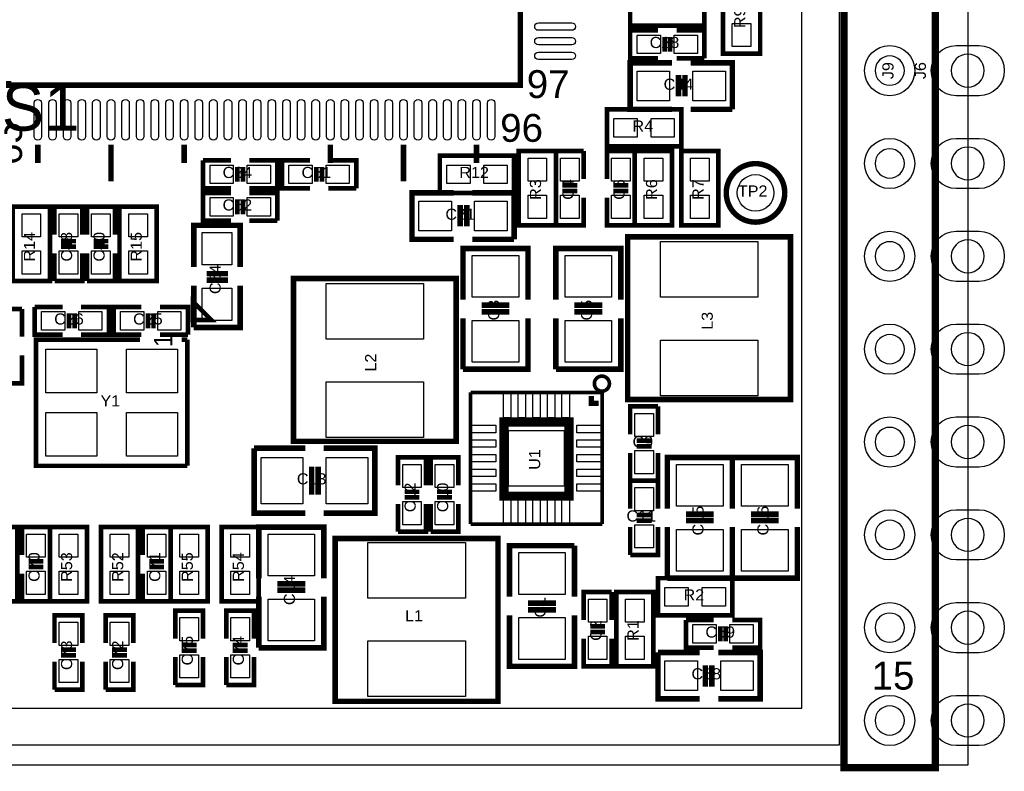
# Model space of a CAD drawing. Extents: x -7.5 to 35, y 6.4 to 44.7.
# Tile 2 of 3: x 8.1 to 35, y 6.4 to 27. Entities that reach past the tile are written whole.
import ezdxf
from ezdxf.enums import TextEntityAlignment as Align

# ---------------------------------------------------------------- set-up
doc = ezdxf.new("R2010")
doc.units = 0
for name, color, linetype in [('BG_DRILL_HOLE', 7, 'CONTINUOUS'), ('BG_OUTLINE', 7, 'CONTINUOUS'), ('PG_SILKSCREEN_TOP', 7, 'CONTINUOUS'), ('PIN_TOP', 12, 'CONTINUOUS'), ('RD_SILKSCREEN_TOP', 7, 'CONTINUOUS')]:
    doc.layers.add(name, color=color, linetype=linetype)

msp = doc.modelspace()

# ---------------------------------------------------------------- linework, layer by layer
at = {"layer": 'BG_DRILL_HOLE'}
for points in [[(32.265112, 25.569926, 1), (31.465012, 25.569926, 1)], [(34.449766, 25.569926, 1), (33.550098, 25.569926, 1)], [(34.449766, 23.029926, 1), (33.550098, 23.029926, 1)], [(32.265112, 23.029926, 1), (31.465012, 23.029926, 1)], [(32.265112, 20.489926, 1), (31.465012, 20.489926, 1)], [(34.449766, 20.489926, 1), (33.550098, 20.489926, 1)], [(32.265112, 17.949926, 1), (31.465012, 17.949926, 1)], [(34.449766, 17.949926, 1), (33.550098, 17.949926, 1)], [(32.265112, 15.409926, 1), (31.465012, 15.409926, 1)], [(34.449766, 15.409926, 1), (33.550098, 15.409926, 1)], [(32.265112, 12.869926, 1), (31.465012, 12.869926, 1)], [(34.449766, 12.869926, 1), (33.550098, 12.869926, 1)], [(34.449766, 10.329926, 1), (33.550098, 10.329926, 1)], [(32.265112, 10.329926, 1), (31.465012, 10.329926, 1)], [(32.265112, 7.789926, 1), (31.465012, 7.789926, 1)], [(34.449766, 7.789926, 1), (33.550098, 7.789926, 1)]]:
    msp.add_lwpolyline(points, format="xyb", close=True, dxfattribs=at)
at = {"layer": 'BG_OUTLINE'}
msp.add_lwpolyline([(-5.999988, 44.569888), (33.999932, 44.569888), (33.999932, 6.569964), (-5.999988, 6.569964), (-5.999988, 44.569888)], dxfattribs=at)
msp.add_lwpolyline([(-5.999988, 44.569888), (33.999932, 44.569888), (33.999932, 6.569964), (-5.999988, 6.569964), (-5.999988, 44.569888)], dxfattribs=at)
at = {"layer": 'PG_SILKSCREEN_TOP'}
for points, const_width in [([(33.114996, 44.639992), (33.114996, 6.49986), (30.615128, 6.49986), (30.615128, 44.639992), (33.114996, 44.639992)], 0.199898), ([(7.761986, 39.173912), (7.761986, 25.17394), (21.761958, 25.17394), (21.761958, 39.173912), (7.761986, 39.173912)], 0.150114), ([(28.321, 28.067), (28.321, 26.035), (27.305, 26.035), (27.305, 28.067), (28.321, 28.067)], 0.127), ([(26.797, 26.797), (24.765, 26.797), (24.765, 27.813), (26.797, 27.813), (26.797, 26.797)], 0.127), ([(25.527, 25.908), (24.765, 25.908), (24.765, 26.67), (25.527, 26.67)], 0.127), ([(26.035, 26.67), (26.797, 26.67), (26.797, 25.908)], 0.127), ([(25.7048, 26.0858), (25.7048, 26.4922)], 0.127), ([(25.8572, 26.0858), (25.8572, 26.4922)], 0.127), ([(26.797, 25.908), (26.035, 25.908)], 0.127), ([(25.908, 24.511), (24.765, 24.511), (24.765, 25.781), (25.908, 25.781)], 0.1524), ([(26.416, 25.781), (27.559, 25.781), (27.559, 24.511)], 0.1524), ([(26.0858, 24.8666), (26.0858, 25.4508)], 0.1524), ([(26.2636, 24.8666), (26.2636, 25.4508)], 0.1524), ([(26.162, 23.495), (24.13, 23.495), (24.13, 24.511), (26.162, 24.511), (26.162, 23.495)], 0.127), ([(27.559, 24.511), (26.416, 24.511)], 0.1524), ([(8.562086, 23.544022), (8.562086, 23.043896)], 0.150114), ([(10.562082, 23.544022), (10.562082, 22.544024)], 0.150114), ([(12.562078, 23.544022), (12.562078, 23.043896)], 0.150114), ([(16.56207, 23.544022), (16.56207, 23.043896)], 0.150114), ([(18.562066, 23.544022), (18.562066, 22.544024)], 0.150114), ([(20.562062, 23.544022), (20.562062, 23.043896)], 0.150114), ([(13.843, 22.352), (13.081, 22.352), (13.081, 23.114)], 0.127), ([(13.081, 23.114), (13.843, 23.114)], 0.127), ([(14.351, 23.114), (15.113, 23.114), (15.113, 22.352), (14.351, 22.352)], 0.127), ([(16.002, 22.352), (15.24, 22.352), (15.24, 23.114), (16.002, 23.114)], 0.127), ([(16.51, 23.114), (17.272, 23.114), (17.272, 22.352)], 0.127), ([(19.558, 23.241), (21.59, 23.241), (21.59, 22.225), (19.558, 22.225), (19.558, 23.241)], 0.127), ([(22.733, 23.368), (22.733, 21.336), (21.717, 21.336), (21.717, 23.368), (22.733, 23.368)], 0.127), ([(22.733, 22.606), (22.733, 23.368), (23.495, 23.368)], 0.127), ([(23.495, 23.368), (23.495, 22.606)], 0.127), ([(24.13, 22.606), (24.13, 23.368), (24.892, 23.368)], 0.127), ([(25.908, 23.368), (25.908, 21.336), (24.892, 21.336), (24.892, 23.368), (25.908, 23.368)], 0.127), ([(24.892, 23.368), (24.892, 22.606)], 0.127), ([(27.178, 23.368), (27.178, 21.336), (26.162, 21.336), (26.162, 23.368), (27.178, 23.368)], 0.127), ([(14.0208, 22.9362), (14.0208, 22.5298)], 0.127), ([(14.1732, 22.9362), (14.1732, 22.5298)], 0.127), ([(16.1798, 22.5298), (16.1798, 22.9362)], 0.127), ([(16.3322, 22.5298), (16.3322, 22.9362)], 0.127), ([(17.272, 22.352), (16.51, 22.352)], 0.127), ([(23.3172, 22.4282), (22.9108, 22.4282)], 0.127), ([(24.7142, 22.4282), (24.3078, 22.4282)], 0.127), ([(13.843, 21.463), (13.081, 21.463), (13.081, 22.225), (13.843, 22.225)], 0.127), ([(14.0208, 21.6408), (14.0208, 22.0472)], 0.127), ([(14.1732, 21.6408), (14.1732, 22.0472)], 0.127), ([(14.351, 22.225), (15.113, 22.225), (15.113, 21.463)], 0.127), ([(19.939, 20.955), (18.796, 20.955), (18.796, 22.225), (19.939, 22.225)], 0.1524), ([(20.447, 22.225), (21.59, 22.225), (21.59, 20.955)], 0.1524), ([(23.495, 22.098), (23.495, 21.336), (22.733, 21.336), (22.733, 22.098)], 0.127), ([(23.3172, 22.2758), (22.9108, 22.2758)], 0.127), ([(24.892, 22.098), (24.892, 21.336), (24.13, 21.336), (24.13, 22.098)], 0.127), ([(24.7142, 22.2758), (24.3078, 22.2758)], 0.127), ([(8.89, 21.844), (8.89, 19.812), (7.874, 19.812), (7.874, 21.844), (8.89, 21.844)], 0.127), ([(9.017, 21.082), (9.017, 21.844), (9.779, 21.844), (9.779, 21.082)], 0.127), ([(9.906, 21.082), (9.906, 21.844), (10.668, 21.844), (10.668, 21.082)], 0.127), ([(11.811, 21.844), (11.811, 19.812), (10.795, 19.812), (10.795, 21.844), (11.811, 21.844)], 0.127), ([(20.1168, 21.3106), (20.1168, 21.8948)], 0.1524), ([(20.2946, 21.3106), (20.2946, 21.8948)], 0.1524), ([(12.827, 20.193), (12.827, 21.336), (14.097, 21.336), (14.097, 20.193)], 0.1524), ([(15.113, 21.463), (14.351, 21.463)], 0.127), ([(21.59, 20.955), (20.447, 20.955)], 0.1524), ([(29.15031, 21.02231), (29.15031, 16.56969), (24.69769, 16.56969), (24.69769, 21.02231), (29.15031, 21.02231)], 0.1524), ([(9.1948, 20.9042), (9.6012, 20.9042)], 0.127), ([(9.1948, 20.7518), (9.6012, 20.7518)], 0.127), ([(10.0838, 20.9042), (10.4902, 20.9042)], 0.127), ([(10.0838, 20.7518), (10.4902, 20.7518)], 0.127), ([(20.193, 19.304), (20.193, 20.701), (20.32, 20.701), (21.971, 20.701), (21.971, 19.304)], 0.1524), ([(22.733, 19.304), (22.733, 20.701), (22.86, 20.701), (24.511, 20.701), (24.511, 19.304)], 0.1524), ([(9.779, 20.574), (9.779, 19.812), (9.017, 19.812)], 0.127), ([(9.017, 19.812), (9.017, 20.574)], 0.127), ([(10.668, 20.574), (10.668, 19.812), (9.906, 19.812)], 0.127), ([(9.906, 19.812), (9.906, 20.574)], 0.127), ([(13.1826, 20.0152), (13.7668, 20.0152)], 0.1524), ([(20.00631, 19.87931), (20.00631, 15.42669), (15.55369, 15.42669), (15.55369, 19.87931), (20.00631, 19.87931)], 0.1524), ([(14.097, 19.685), (14.097, 18.542), (12.827, 18.542)], 0.1524), ([(12.827, 18.542), (12.827, 19.685)], 0.1524), ([(13.1826, 19.8374), (13.7668, 19.8374)], 0.1524), ([(9.235948, 18.343118), (8.473948, 18.343118), (8.473948, 19.105118)], 0.127), ([(8.473948, 19.105118), (9.235948, 19.105118)], 0.127), ([(9.743948, 19.105118), (10.505948, 19.105118), (10.505948, 18.343118), (9.743948, 18.343118)], 0.127), ([(11.394948, 18.343118), (10.632948, 18.343118), (10.632948, 19.105118), (11.394948, 19.105118)], 0.127), ([(11.902948, 19.105118), (12.664948, 19.105118), (12.664948, 18.343118)], 0.127), ([(12.8016, 19.2532), (12.8016, 18.7452), (13.3096, 18.7452), (12.8016, 19.2532)], 0.127), ([(20.701, 19.1516), (21.463, 19.1516)], 0.1524), ([(23.241, 19.1516), (24.003, 19.1516)], 0.1524), ([(7.366, 18.288), (7.366, 19.05), (8.128, 19.05)], 0.127), ([(8.128, 19.05), (8.128, 18.288)], 0.127), ([(9.413748, 18.927318), (9.413748, 18.520918)], 0.127), ([(9.566148, 18.927318), (9.566148, 18.520918)], 0.127), ([(11.572748, 18.520918), (11.572748, 18.927318)], 0.127), ([(11.725148, 18.520918), (11.725148, 18.927318)], 0.127), ([(20.193, 17.399), (20.193, 18.796)], 0.1524), ([(21.971, 18.796), (21.971, 17.399), (20.193, 17.399)], 0.1524), ([(20.701, 18.9738), (21.463, 18.9738)], 0.1524), ([(22.733, 17.399), (22.733, 18.796)], 0.1524), ([(24.511, 18.796), (24.511, 17.399), (22.733, 17.399)], 0.1524), ([(23.241, 18.9738), (24.003, 18.9738)], 0.1524), ([(12.664948, 18.343118), (11.902948, 18.343118)], 0.127), ([(12.6492, 14.7574), (8.509, 14.7574), (8.509, 18.2118), (11.3538, 18.2118)], 0.127), ([(8.128, 17.78), (8.128, 17.018), (7.366, 17.018), (7.366, 17.78)], 0.127), ([(20.40128, 13.165836), (20.40128, 16.765778)], 0.100076), ([(20.40128, 16.765778), (24.001222, 16.765778)], 0.100076), ([(23.701248, 16.665702), (23.701248, 16.465804), (23.901146, 16.465804)], 0.150114), ([(24.001222, 16.765778), (24.001222, 13.165836)], 0.100076), ([(24.765, 15.621), (24.765, 16.383), (25.527, 16.383)], 0.127), ([(25.527, 16.383), (25.527, 15.621)], 0.127), ([(23.093172, 13.925804), (21.315172, 13.925804), (21.315172, 15.957804), (23.093172, 15.957804), (23.093172, 13.925804)], 0.249936), ([(25.3492, 15.4432), (24.9428, 15.4432)], 0.127), ([(25.3492, 15.2908), (24.9428, 15.2908)], 0.127), ([(14.478, 15.24), (15.875, 15.24)], 0.1524), ([(15.875, 13.462), (14.478, 13.462), (14.478, 15.24)], 0.1524), ([(16.383, 15.24), (17.78, 15.24), (17.78, 15.113), (17.78, 13.462), (16.383, 13.462)], 0.1524), ([(25.527, 15.113), (25.527, 14.351), (24.765, 14.351), (24.765, 15.113)], 0.127), ([(18.415, 14.224), (18.415, 14.986), (19.177, 14.986), (19.177, 14.224)], 0.127), ([(19.304, 14.224), (19.304, 14.986), (20.066, 14.986), (20.066, 14.224)], 0.127), ([(25.781, 13.589), (25.781, 14.986), (25.908, 14.986), (27.559, 14.986), (27.559, 13.589)], 0.1524), ([(27.559, 13.589), (27.559, 14.986), (27.686, 14.986), (29.337, 14.986), (29.337, 13.589)], 0.1524), ([(16.0528, 14.732), (16.0528, 13.97)], 0.1524), ([(16.2306, 14.732), (16.2306, 13.97)], 0.1524), ([(24.765, 13.589), (24.765, 14.351), (25.527, 14.351), (25.527, 13.589)], 0.127), ([(18.5928, 14.0462), (18.9992, 14.0462)], 0.127), ([(19.4818, 14.0462), (19.8882, 14.0462)], 0.127), ([(19.177, 13.716), (19.177, 12.954), (18.415, 12.954)], 0.127), ([(18.415, 12.954), (18.415, 13.716)], 0.127), ([(18.5928, 13.8938), (18.9992, 13.8938)], 0.127), ([(20.066, 13.716), (20.066, 12.954), (19.304, 12.954)], 0.127), ([(19.304, 12.954), (19.304, 13.716)], 0.127), ([(19.4818, 13.8938), (19.8882, 13.8938)], 0.127), ([(24.9428, 13.4112), (25.3492, 13.4112)], 0.127), ([(26.289, 13.4366), (27.051, 13.4366)], 0.1524), ([(28.067, 13.4366), (28.829, 13.4366)], 0.1524), ([(24.001222, 13.165836), (20.40128, 13.165836)], 0.100076), ([(24.9428, 13.2588), (25.3492, 13.2588)], 0.127), ([(26.289, 13.2588), (27.051, 13.2588)], 0.1524), ([(28.067, 13.2588), (28.829, 13.2588)], 0.1524), ([(6.985, 11.049), (6.985, 13.081), (8.001, 13.081), (8.001, 11.049), (6.985, 11.049)], 0.127), ([(8.128, 12.319), (8.128, 13.081), (8.89, 13.081)], 0.127), ([(8.89, 11.049), (8.89, 13.081), (9.906, 13.081), (9.906, 11.049), (8.89, 11.049)], 0.127), ([(8.89, 13.081), (8.89, 12.319)], 0.127), ([(10.287, 11.049), (10.287, 13.081), (11.303, 13.081), (11.303, 11.049), (10.287, 11.049)], 0.127), ([(11.43, 12.319), (11.43, 13.081), (12.192, 13.081)], 0.127), ([(12.192, 11.049), (12.192, 13.081), (13.208, 13.081), (13.208, 11.049), (12.192, 11.049)], 0.127), ([(12.192, 13.081), (12.192, 12.319)], 0.127), ([(13.589, 11.049), (13.589, 13.081), (14.605, 13.081), (14.605, 11.049), (13.589, 11.049)], 0.127), ([(14.605, 11.684), (14.605, 13.081), (14.732, 13.081), (16.383, 13.081), (16.383, 11.684)], 0.1524), ([(25.527, 13.081), (25.527, 12.319), (24.765, 12.319)], 0.127), ([(24.765, 12.319), (24.765, 13.081)], 0.127), ([(25.781, 11.684), (25.781, 13.081)], 0.1524), ([(27.559, 13.081), (27.559, 11.684), (25.781, 11.684)], 0.1524), ([(27.559, 11.684), (27.559, 13.081)], 0.1524), ([(29.337, 13.081), (29.337, 11.684), (27.559, 11.684)], 0.1524), ([(16.69669, 8.31469), (16.69669, 12.76731), (21.14931, 12.76731), (21.14931, 8.31469), (16.69669, 8.31469)], 0.1524), ([(21.463, 11.176), (21.463, 12.573), (23.241, 12.573)], 0.1524), ([(23.241, 12.573), (23.241, 11.176)], 0.1524), ([(8.7122, 12.1412), (8.3058, 12.1412)], 0.127), ([(12.0142, 12.1412), (11.6078, 12.1412)], 0.127), ([(8.89, 11.811), (8.89, 11.049), (8.128, 11.049), (8.128, 11.811)], 0.127), ([(8.7122, 11.9888), (8.3058, 11.9888)], 0.127), ([(12.192, 11.811), (12.192, 11.049), (11.43, 11.049), (11.43, 11.811)], 0.127), ([(12.0142, 11.9888), (11.6078, 11.9888)], 0.127), ([(15.113, 11.5316), (15.875, 11.5316)], 0.1524), ([(27.559, 10.668), (25.527, 10.668), (25.527, 11.684), (27.559, 11.684), (27.559, 10.668)], 0.127), ([(15.113, 11.3538), (15.875, 11.3538)], 0.1524), ([(23.495, 10.541), (23.495, 11.303), (24.257, 11.303)], 0.127), ([(24.257, 11.303), (24.257, 10.541)], 0.127), ([(25.4, 11.303), (25.4, 9.271), (24.384, 9.271), (24.384, 11.303), (25.4, 11.303)], 0.127), ([(14.605, 9.779), (14.605, 11.176)], 0.1524), ([(16.383, 11.176), (16.383, 9.779), (14.605, 9.779)], 0.1524), ([(22.733, 10.9982), (21.971, 10.9982)], 0.1524), ([(12.319, 10.033), (12.319, 10.795), (13.081, 10.795), (13.081, 10.033)], 0.127), ([(13.716, 10.033), (13.716, 10.795), (14.478, 10.795), (14.478, 10.033)], 0.127), ([(22.733, 10.8204), (21.971, 10.8204)], 0.1524), ([(9.017, 9.906), (9.017, 10.668), (9.779, 10.668), (9.779, 9.906)], 0.127), ([(10.414, 9.906), (10.414, 10.668), (11.176, 10.668), (11.176, 9.906)], 0.127), ([(23.241, 10.668), (23.241, 9.271), (23.114, 9.271), (21.463, 9.271), (21.463, 10.668)], 0.1524), ([(27.051, 9.779), (26.289, 9.779), (26.289, 10.541)], 0.127), ([(26.289, 10.541), (27.051, 10.541)], 0.127), ([(27.559, 10.541), (28.321, 10.541), (28.321, 9.779), (27.559, 9.779)], 0.127), ([(24.0792, 10.3632), (23.6728, 10.3632)], 0.127), ([(24.0792, 10.2108), (23.6728, 10.2108)], 0.127), ([(27.2288, 10.3632), (27.2288, 9.9568)], 0.127), ([(27.3812, 10.3632), (27.3812, 9.9568)], 0.127), ([(24.257, 10.033), (24.257, 9.271), (23.495, 9.271), (23.495, 10.033)], 0.127), ([(9.1948, 9.7282), (9.6012, 9.7282)], 0.127), ([(10.5918, 9.7282), (10.9982, 9.7282)], 0.127), ([(12.4968, 9.8552), (12.9032, 9.8552)], 0.127), ([(12.4968, 9.7028), (12.9032, 9.7028)], 0.127), ([(13.8938, 9.8552), (14.3002, 9.8552)], 0.127), ([(13.8938, 9.7028), (14.3002, 9.7028)], 0.127), ([(26.67, 8.382), (25.527, 8.382), (25.527, 9.652)], 0.1524), ([(25.527, 9.652), (26.67, 9.652)], 0.1524), ([(27.178, 9.652), (28.321, 9.652), (28.321, 8.382), (27.178, 8.382)], 0.1524), ([(9.779, 9.398), (9.779, 8.636), (9.017, 8.636)], 0.127), ([(9.017, 8.636), (9.017, 9.398)], 0.127), ([(9.1948, 9.5758), (9.6012, 9.5758)], 0.127), ([(11.176, 9.398), (11.176, 8.636), (10.414, 8.636)], 0.127), ([(10.414, 8.636), (10.414, 9.398)], 0.127), ([(10.5918, 9.5758), (10.9982, 9.5758)], 0.127), ([(13.081, 9.525), (13.081, 8.763), (12.319, 8.763)], 0.127), ([(12.319, 8.763), (12.319, 9.525)], 0.127), ([(14.478, 9.525), (14.478, 8.763), (13.716, 8.763)], 0.127), ([(13.716, 8.763), (13.716, 9.525)], 0.127), ([(26.8224, 9.2964), (26.8224, 8.7122)], 0.1524), ([(27.0002, 9.2964), (27.0002, 8.7122)], 0.1524)]:
    msp.add_lwpolyline(points, dxfattribs=dict(at, const_width=const_width))
for points, const_width in [([(28.194, 23.0251, -0.414214), (28.9941, 22.225, -0.414214), (28.194, 21.4249, -0.414214), (27.3939, 22.225, -0.414214), (28.194, 23.0251)], 0.150114), ([(24.197056, 17.005808, 0.999981), (23.785322, 17.005808, 1.000019), (24.197056, 17.005808)], 0.100076)]:
    msp.add_lwpolyline(points, format="xyb", dxfattribs=dict(at, const_width=const_width))
msp.add_lwpolyline([(12.4968, 18.2118, 0.127, 0.127, 0), (12.6492, 18.2118, 0, 0, 0), (12.6492, 14.7574, 0, 0, 0), (8.5344, 14.7574, 0, 0, 0), (8.5344, 18.2118, 0, 0, 0), (12.6492, 18.2118, 0.127, 0.127, 0), (12.6492, 14.7574, 0.127, 0.127, 0)], format="xyseb", dxfattribs=at)
at = {"layer": 'PIN_TOP'}
for points in [[(-2.54, 7.112), (-2.54, 44.069), (-1.524, 44.069), (-1.524, 8.128), (29.464, 8.128), (29.464, 43.053), (-1.48717, 43.053), (-1.48717, 44.069), (30.48, 44.069), (30.48, 7.112)], [(27.559, 26.8605), (28.067, 26.8605), (28.067, 26.2255), (27.559, 26.2255)], [(25.5905, 26.543), (25.5905, 26.035), (24.9555, 26.035), (24.9555, 26.543)], [(26.6065, 26.543), (26.6065, 26.035), (25.9715, 26.035), (25.9715, 26.543)], [(25.8445, 25.5524), (25.8445, 24.7396), (24.9555, 24.7396), (24.9555, 25.5524)], [(27.3685, 25.5524), (27.3685, 24.7396), (26.4795, 24.7396), (26.4795, 25.5524)], [(24.9555, 24.257), (24.9555, 23.749), (24.3205, 23.749), (24.3205, 24.257)], [(25.9715, 24.257), (25.9715, 23.749), (25.3365, 23.749), (25.3365, 24.257)], [(21.971, 23.1775), (22.479, 23.1775), (22.479, 22.5425), (21.971, 22.5425)], [(22.86, 23.1775), (23.368, 23.1775), (23.368, 22.5425), (22.86, 22.5425)], [(24.257, 23.1775), (24.765, 23.1775), (24.765, 22.5425), (24.257, 22.5425)], [(25.146, 23.1775), (25.654, 23.1775), (25.654, 22.5425), (25.146, 22.5425)], [(26.416, 23.1775), (26.924, 23.1775), (26.924, 22.5425), (26.416, 22.5425)], [(13.2715, 22.479), (13.2715, 22.987), (13.9065, 22.987), (13.9065, 22.479)], [(14.2875, 22.479), (14.2875, 22.987), (14.9225, 22.987), (14.9225, 22.479)], [(16.0655, 22.987), (16.0655, 22.479), (15.4305, 22.479), (15.4305, 22.987)], [(17.0815, 22.987), (17.0815, 22.479), (16.4465, 22.479), (16.4465, 22.987)], [(19.7485, 22.479), (19.7485, 22.987), (20.3835, 22.987), (20.3835, 22.479)], [(20.7645, 22.479), (20.7645, 22.987), (21.3995, 22.987), (21.3995, 22.479)], [(13.9065, 22.098), (13.9065, 21.59), (13.2715, 21.59), (13.2715, 22.098)], [(14.9225, 22.098), (14.9225, 21.59), (14.2875, 21.59), (14.2875, 22.098)], [(21.971, 22.1615), (22.479, 22.1615), (22.479, 21.5265), (21.971, 21.5265)], [(22.86, 22.1615), (23.368, 22.1615), (23.368, 21.5265), (22.86, 21.5265)], [(24.257, 22.1615), (24.765, 22.1615), (24.765, 21.5265), (24.257, 21.5265)], [(25.146, 22.1615), (25.654, 22.1615), (25.654, 21.5265), (25.146, 21.5265)], [(26.416, 22.1615), (26.924, 22.1615), (26.924, 21.5265), (26.416, 21.5265)], [(19.8755, 21.9964), (19.8755, 21.1836), (18.9865, 21.1836), (18.9865, 21.9964)], [(21.3995, 21.9964), (21.3995, 21.1836), (20.5105, 21.1836), (20.5105, 21.9964)], [(8.128, 21.6535), (8.636, 21.6535), (8.636, 21.0185), (8.128, 21.0185)], [(9.652, 21.0185), (9.144, 21.0185), (9.144, 21.6535), (9.652, 21.6535)], [(10.541, 21.0185), (10.033, 21.0185), (10.033, 21.6535), (10.541, 21.6535)], [(11.049, 21.6535), (11.557, 21.6535), (11.557, 21.0185), (11.049, 21.0185)], [(13.8684, 20.2565), (13.0556, 20.2565), (13.0556, 21.1455), (13.8684, 21.1455)], [(25.5905, 20.8915), (28.2575, 20.8915), (28.2575, 19.3675), (25.5905, 19.3675)], [(8.128, 20.6375), (8.636, 20.6375), (8.636, 20.0025), (8.128, 20.0025)], [(9.652, 20.0025), (9.144, 20.0025), (9.144, 20.6375), (9.652, 20.6375)], [(10.541, 20.0025), (10.033, 20.0025), (10.033, 20.6375), (10.541, 20.6375)], [(11.049, 20.6375), (11.557, 20.6375), (11.557, 20.0025), (11.049, 20.0025)], [(21.717, 19.3675), (20.447, 19.3675), (20.447, 20.5105), (21.717, 20.5105)], [(24.257, 19.3675), (22.987, 19.3675), (22.987, 20.5105), (24.257, 20.5105)], [(16.4465, 19.7485), (19.1135, 19.7485), (19.1135, 18.2245), (16.4465, 18.2245)], [(13.8684, 18.7325), (13.0556, 18.7325), (13.0556, 19.6215), (13.8684, 19.6215)], [(8.664448, 18.470118), (8.664448, 18.978118), (9.299448, 18.978118), (9.299448, 18.470118)], [(9.680448, 18.470118), (9.680448, 18.978118), (10.315448, 18.978118), (10.315448, 18.470118)], [(11.458448, 18.978118), (11.458448, 18.470118), (10.823448, 18.470118), (10.823448, 18.978118)], [(12.474448, 18.978118), (12.474448, 18.470118), (11.839448, 18.470118), (11.839448, 18.978118)], [(21.717, 17.5895), (20.447, 17.5895), (20.447, 18.7325), (21.717, 18.7325)], [(24.257, 17.5895), (22.987, 17.5895), (22.987, 18.7325), (24.257, 18.7325)], [(25.5905, 18.1991), (28.2575, 18.1991), (28.2575, 16.6751), (25.5905, 16.6751)], [(10.1727, 17.945227), (10.1727, 16.751173), (8.7757, 16.751173), (8.7757, 17.945227)], [(12.3825, 17.945227), (12.3825, 16.751173), (10.9855, 16.751173), (10.9855, 17.945227)], [(16.4465, 17.0561), (19.1135, 17.0561), (19.1135, 15.5321), (16.4465, 15.5321)], [(21.502751, 16.758793), (21.502751, 16.072739), (21.299805, 16.072739), (21.299805, 16.758793)], [(21.902801, 16.758793), (21.902801, 16.072739), (21.699855, 16.072739), (21.699855, 16.758793)], [(22.302597, 16.758793), (22.302597, 16.072739), (22.099651, 16.072739), (22.099651, 16.758793)], [(22.702647, 16.758793), (22.702647, 16.072739), (22.499701, 16.072739), (22.499701, 16.758793)], [(23.102697, 16.758793), (23.102697, 16.072739), (22.899751, 16.072739), (22.899751, 16.758793)], [(10.1727, 16.218027), (10.1727, 15.023973), (8.7757, 15.023973), (8.7757, 16.218027)], [(12.3825, 16.218027), (12.3825, 15.023973), (10.9855, 15.023973), (10.9855, 16.218027)], [(24.892, 16.1925), (25.4, 16.1925), (25.4, 15.5575), (24.892, 15.5575)], [(21.094319, 15.867253), (21.094319, 15.664307), (20.408265, 15.664307), (20.408265, 15.867253)], [(22.963124, 15.72768), (22.963124, 14.20368), (21.439124, 14.20368), (21.439124, 15.72768)], [(23.994237, 15.867253), (23.994237, 15.664307), (23.308183, 15.664307), (23.308183, 15.867253)], [(21.094319, 15.467203), (21.094319, 15.264257), (20.408265, 15.264257), (20.408265, 15.467203)], [(23.994237, 15.467203), (23.994237, 15.264257), (23.308183, 15.264257), (23.308183, 15.467203)], [(24.892, 15.1765), (25.4, 15.1765), (25.4, 14.5415), (24.892, 14.5415)], [(14.6685, 13.716), (14.6685, 14.986), (15.8115, 14.986), (15.8115, 13.716)], [(16.4465, 13.716), (16.4465, 14.986), (17.5895, 14.986), (17.5895, 13.716)], [(21.094319, 15.067153), (21.094319, 14.864207), (20.408265, 14.864207), (20.408265, 15.067153)], [(23.994237, 15.067153), (23.994237, 14.864207), (23.308183, 14.864207), (23.308183, 15.067153)], [(19.05, 14.1605), (18.542, 14.1605), (18.542, 14.7955), (19.05, 14.7955)], [(19.939, 14.1605), (19.431, 14.1605), (19.431, 14.7955), (19.939, 14.7955)], [(21.094319, 14.667357), (21.094319, 14.464411), (20.408265, 14.464411), (20.408265, 14.667357)], [(23.994237, 14.667357), (23.994237, 14.464411), (23.308183, 14.464411), (23.308183, 14.667357)], [(27.305, 13.6525), (26.035, 13.6525), (26.035, 14.7955), (27.305, 14.7955)], [(29.083, 13.6525), (27.813, 13.6525), (27.813, 14.7955), (29.083, 14.7955)], [(21.094319, 14.267307), (21.094319, 14.064361), (20.408265, 14.064361), (20.408265, 14.267307)], [(23.994237, 14.267307), (23.994237, 14.064361), (23.308183, 14.064361), (23.308183, 14.267307)], [(25.4, 13.5255), (24.892, 13.5255), (24.892, 14.1605), (25.4, 14.1605)], [(19.05, 13.1445), (18.542, 13.1445), (18.542, 13.7795), (19.05, 13.7795)], [(19.939, 13.1445), (19.431, 13.1445), (19.431, 13.7795), (19.939, 13.7795)], [(21.502751, 13.858875), (21.502751, 13.172821), (21.299805, 13.172821), (21.299805, 13.858875)], [(21.902801, 13.858875), (21.902801, 13.172821), (21.699855, 13.172821), (21.699855, 13.858875)], [(22.302597, 13.858875), (22.302597, 13.172821), (22.099651, 13.172821), (22.099651, 13.858875)], [(22.702647, 13.858875), (22.702647, 13.172821), (22.499701, 13.172821), (22.499701, 13.858875)], [(23.102697, 13.858875), (23.102697, 13.172821), (22.899751, 13.172821), (22.899751, 13.858875)], [(25.4, 12.5095), (24.892, 12.5095), (24.892, 13.1445), (25.4, 13.1445)], [(27.305, 11.8745), (26.035, 11.8745), (26.035, 13.0175), (27.305, 13.0175)], [(29.083, 11.8745), (27.813, 11.8745), (27.813, 13.0175), (29.083, 13.0175)], [(8.255, 12.8905), (8.763, 12.8905), (8.763, 12.2555), (8.255, 12.2555)], [(9.652, 12.2555), (9.144, 12.2555), (9.144, 12.8905), (9.652, 12.8905)], [(11.049, 12.2555), (10.541, 12.2555), (10.541, 12.8905), (11.049, 12.8905)], [(11.557, 12.8905), (12.065, 12.8905), (12.065, 12.2555), (11.557, 12.2555)], [(12.954, 12.2555), (12.446, 12.2555), (12.446, 12.8905), (12.954, 12.8905)], [(14.351, 12.2555), (13.843, 12.2555), (13.843, 12.8905), (14.351, 12.8905)], [(16.129, 11.7475), (14.859, 11.7475), (14.859, 12.8905), (16.129, 12.8905)], [(20.2565, 11.1379), (17.5895, 11.1379), (17.5895, 12.6619), (20.2565, 12.6619)], [(21.717, 12.3825), (22.987, 12.3825), (22.987, 11.2395), (21.717, 11.2395)], [(8.255, 11.8745), (8.763, 11.8745), (8.763, 11.2395), (8.255, 11.2395)], [(9.652, 11.2395), (9.144, 11.2395), (9.144, 11.8745), (9.652, 11.8745)], [(11.049, 11.2395), (10.541, 11.2395), (10.541, 11.8745), (11.049, 11.8745)], [(11.557, 11.8745), (12.065, 11.8745), (12.065, 11.2395), (11.557, 11.2395)], [(12.954, 11.2395), (12.446, 11.2395), (12.446, 11.8745), (12.954, 11.8745)], [(14.351, 11.2395), (13.843, 11.2395), (13.843, 11.8745), (14.351, 11.8745)], [(26.3525, 11.43), (26.3525, 10.922), (25.7175, 10.922), (25.7175, 11.43)], [(27.3685, 11.43), (27.3685, 10.922), (26.7335, 10.922), (26.7335, 11.43)], [(16.129, 9.9695), (14.859, 9.9695), (14.859, 11.1125), (16.129, 11.1125)], [(23.622, 11.1125), (24.13, 11.1125), (24.13, 10.4775), (23.622, 10.4775)], [(24.638, 11.1125), (25.146, 11.1125), (25.146, 10.4775), (24.638, 10.4775)], [(12.954, 9.9695), (12.446, 9.9695), (12.446, 10.6045), (12.954, 10.6045)], [(14.351, 9.9695), (13.843, 9.9695), (13.843, 10.6045), (14.351, 10.6045)], [(21.717, 10.6045), (22.987, 10.6045), (22.987, 9.4615), (21.717, 9.4615)], [(9.652, 9.8425), (9.144, 9.8425), (9.144, 10.4775), (9.652, 10.4775)], [(11.049, 9.8425), (10.541, 9.8425), (10.541, 10.4775), (11.049, 10.4775)], [(26.4795, 9.906), (26.4795, 10.414), (27.1145, 10.414), (27.1145, 9.906)], [(27.4955, 9.906), (27.4955, 10.414), (28.1305, 10.414), (28.1305, 9.906)], [(20.2565, 8.4455), (17.5895, 8.4455), (17.5895, 9.9695), (20.2565, 9.9695)], [(23.622, 10.0965), (24.13, 10.0965), (24.13, 9.4615), (23.622, 9.4615)], [(24.638, 10.0965), (25.146, 10.0965), (25.146, 9.4615), (24.638, 9.4615)], [(9.652, 8.8265), (9.144, 8.8265), (9.144, 9.4615), (9.652, 9.4615)], [(11.049, 8.8265), (10.541, 8.8265), (10.541, 9.4615), (11.049, 9.4615)], [(12.954, 8.9535), (12.446, 8.9535), (12.446, 9.5885), (12.954, 9.5885)], [(14.351, 8.9535), (13.843, 8.9535), (13.843, 9.5885), (14.351, 9.5885)], [(25.7175, 8.6106), (25.7175, 9.4234), (26.6065, 9.4234), (26.6065, 8.6106)], [(27.2415, 8.6106), (27.2415, 9.4234), (28.1305, 9.4234), (28.1305, 8.6106)]]:
    msp.add_lwpolyline(points, close=True, dxfattribs=at)
for points in [[(23.169118, 26.672286), (22.254718, 26.672286, -1), (22.254718, 26.875486), (23.169118, 26.875486, -1)], [(23.169118, 26.272236), (22.254718, 26.272236, -1), (22.254718, 26.475436), (23.169118, 26.475436, -1)], [(34.31413, 24.884126), (33.685734, 24.884126, -1), (33.685734, 26.255726), (34.31413, 26.255726, -1)], [(23.169118, 25.87244), (22.254718, 25.87244, -1), (22.254718, 26.07564), (23.169118, 26.07564, -1)], [(8.460486, 23.76678), (8.460486, 24.68118, -1), (8.663686, 24.68118), (8.663686, 23.76678, -1)], [(8.860282, 23.76678), (8.860282, 24.68118, -1), (9.063482, 24.68118), (9.063482, 23.76678, -1)], [(9.260332, 23.76678), (9.260332, 24.68118, -1), (9.463532, 24.68118), (9.463532, 23.76678, -1)], [(9.660382, 23.76678), (9.660382, 24.68118, -1), (9.863582, 24.68118), (9.863582, 23.76678, -1)], [(10.060432, 23.76678), (10.060432, 24.68118, -1), (10.263632, 24.68118), (10.263632, 23.76678, -1)], [(10.460482, 23.76678), (10.460482, 24.68118, -1), (10.663682, 24.68118), (10.663682, 23.76678, -1)], [(10.860278, 23.76678), (10.860278, 24.68118, -1), (11.063478, 24.68118), (11.063478, 23.76678, -1)], [(11.260328, 23.76678), (11.260328, 24.68118, -1), (11.463528, 24.68118), (11.463528, 23.76678, -1)], [(11.660378, 23.76678), (11.660378, 24.68118, -1), (11.863578, 24.68118), (11.863578, 23.76678, -1)], [(12.060428, 23.76678), (12.060428, 24.68118, -1), (12.263628, 24.68118), (12.263628, 23.76678, -1)], [(12.460478, 23.76678), (12.460478, 24.68118, -1), (12.663678, 24.68118), (12.663678, 23.76678, -1)], [(12.860274, 23.76678), (12.860274, 24.68118, -1), (13.063474, 24.68118), (13.063474, 23.76678, -1)], [(13.260324, 23.76678), (13.260324, 24.68118, -1), (13.463524, 24.68118), (13.463524, 23.76678, -1)], [(13.660374, 23.76678), (13.660374, 24.68118, -1), (13.863574, 24.68118), (13.863574, 23.76678, -1)], [(14.060424, 23.76678), (14.060424, 24.68118, -1), (14.263624, 24.68118), (14.263624, 23.76678, -1)], [(14.460474, 23.76678), (14.460474, 24.68118, -1), (14.663674, 24.68118), (14.663674, 23.76678, -1)], [(14.86027, 23.76678), (14.86027, 24.68118, -1), (15.06347, 24.68118), (15.06347, 23.76678, -1)], [(15.26032, 23.76678), (15.26032, 24.68118, -1), (15.46352, 24.68118), (15.46352, 23.76678, -1)], [(15.66037, 23.76678), (15.66037, 24.68118, -1), (15.86357, 24.68118), (15.86357, 23.76678, -1)], [(16.06042, 23.76678), (16.06042, 24.68118, -1), (16.26362, 24.68118), (16.26362, 23.76678, -1)], [(16.46047, 23.76678), (16.46047, 24.68118, -1), (16.66367, 24.68118), (16.66367, 23.76678, -1)], [(16.860266, 23.76678), (16.860266, 24.68118, -1), (17.063466, 24.68118), (17.063466, 23.76678, -1)], [(17.260316, 23.76678), (17.260316, 24.68118, -1), (17.463516, 24.68118), (17.463516, 23.76678, -1)], [(17.660366, 23.76678), (17.660366, 24.68118, -1), (17.863566, 24.68118), (17.863566, 23.76678, -1)], [(18.060416, 23.76678), (18.060416, 24.68118, -1), (18.263616, 24.68118), (18.263616, 23.76678, -1)], [(18.460466, 23.76678), (18.460466, 24.68118, -1), (18.663666, 24.68118), (18.663666, 23.76678, -1)], [(18.860262, 23.76678), (18.860262, 24.68118, -1), (19.063462, 24.68118), (19.063462, 23.76678, -1)], [(19.260312, 23.76678), (19.260312, 24.68118, -1), (19.463512, 24.68118), (19.463512, 23.76678, -1)], [(19.660362, 23.76678), (19.660362, 24.68118, -1), (19.863562, 24.68118), (19.863562, 23.76678, -1)], [(20.060412, 23.76678), (20.060412, 24.68118, -1), (20.263612, 24.68118), (20.263612, 23.76678, -1)], [(20.460462, 23.76678), (20.460462, 24.68118, -1), (20.663662, 24.68118), (20.663662, 23.76678, -1)], [(20.860258, 23.76678), (20.860258, 24.68118, -1), (21.063458, 24.68118), (21.063458, 23.76678, -1)], [(34.31413, 22.344126), (33.685734, 22.344126, -1), (33.685734, 23.715726), (34.31413, 23.715726, -1)], [(34.31413, 19.804126), (33.685734, 19.804126, -1), (33.685734, 21.175726), (34.31413, 21.175726, -1)], [(34.31413, 17.264126), (33.685734, 17.264126, -1), (33.685734, 18.635726), (34.31413, 18.635726, -1)], [(34.31413, 14.724126), (33.685734, 14.724126, -1), (33.685734, 16.095726), (34.31413, 16.095726, -1)], [(34.31413, 12.184126), (33.685734, 12.184126, -1), (33.685734, 13.555726), (34.31413, 13.555726, -1)], [(34.31413, 9.644126), (33.685734, 9.644126, -1), (33.685734, 11.015726), (34.31413, 11.015726, -1)], [(34.31413, 7.104126), (33.685734, 7.104126, -1), (33.685734, 8.475726), (34.31413, 8.475726, -1)]]:
    msp.add_lwpolyline(points, format="xyb", close=True, dxfattribs=at)
for centre, radius in [((31.865062, 25.569926), 0.6858), ((31.865062, 23.029926), 0.6858), ((28.194, 22.225), 0.499999), ((31.865062, 20.489926), 0.6858), ((31.865062, 17.949926), 0.6858), ((31.865062, 15.409926), 0.6858), ((31.865062, 12.869926), 0.6858), ((31.865062, 10.329926), 0.6858), ((31.865062, 7.789926), 0.6858)]:
    msp.add_circle(centre, radius, dxfattribs=at)

# ---------------------------------------------------------------- texts
at = {"layer": 'PG_SILKSCREEN_TOP', "width": 1.033333}
for s, p in [('97', (21.935948, 24.820118)), ('96', (21.209, 23.622)), ('15', (31.369, 8.636))]:
    msp.add_text(s, height=0.762, dxfattribs=at).set_placement(p)
at = {"layer": 'PG_SILKSCREEN_TOP'}
for s, height, width, p in [('65', 0.762, 1.033333, (8.128, 22.987)), ('1', 0.508, 0.9485, (12.2428, 18.0086))]:
    msp.add_text(s, height=height, rotation=90, dxfattribs=dict(at, width=width)).set_placement(p)
at = {"layer": 'RD_SILKSCREEN_TOP', "width": 1.083333}
for s, p in [('R9', (27.9146, 26.7335)), ('R3', (22.3266, 22.0345)), ('C4', (23.2156, 22.0345)), ('C6', (24.6126, 22.0345)), ('R6', (25.5016, 22.0345)), ('R7', (26.7716, 22.0345)), ('R14', (8.4836, 20.3454)), ('C48', (9.4996, 20.3454)), ('C40', (10.3886, 20.3454)), ('R15', (11.4046, 20.3454)), ('C54', (13.5636, 19.4564)), ('C3', (21.1836, 18.7325)), ('C5', (23.7236, 18.7325)), ('L3', (27.0256, 18.4785)), ('L2', (17.8181, 17.3355)), ('U1', (22.302978, 14.648434)), ('C12', (18.8976, 13.4874)), ('C10', (19.7866, 13.4874)), ('C15', (26.7716, 12.8524)), ('C16', (28.5496, 12.8524)), ('C70', (8.6106, 11.5824)), ('R53', (9.4996, 11.5824)), ('R52', (10.8966, 11.5824)), ('C71', (11.9126, 11.5824)), ('R55', (12.8016, 11.5824)), ('R54', (14.1986, 11.5824)), ('C14', (15.5956, 10.9474)), ('C1', (22.4536, 10.6045)), ('C2', (23.9776, 9.9695)), ('R1', (24.9936, 9.9695)), ('C75', (12.8016, 9.2964)), ('C74', (14.1986, 9.2964)), ('C73', (9.4996, 9.1694)), ('C72', (10.8966, 9.1694))]:
    msp.add_text(s, height=0.3048, rotation=90, dxfattribs=at).set_placement(p)
for s, p in [('C28', (25.2984, 26.1874)), ('C44', (25.6794, 25.0444)), ('R4', (24.8285, 23.9014)), ('C34', (13.6144, 22.6314)), ('C51', (15.7734, 22.6314)), ('R12', (20.0914, 22.6314)), ('TP2', (27.7114, 22.1234)), ('C52', (13.6144, 21.7424)), ('C21', (19.7104, 21.4884)), ('C26', (9.007348, 18.622518)), ('C25', (11.166348, 18.622518)), ('Y1', (10.2743, 16.383)), ('C9', (24.8285, 15.2654)), ('C13', (15.6464, 14.2494)), ('C11', (24.6634, 13.2334)), ('R2', (26.2255, 11.0744)), ('L1', (18.6055, 10.5029)), ('C59', (26.8224, 10.0584)), ('C58', (26.4414, 8.9154))]:
    msp.add_text(s, height=0.3048, dxfattribs=at).set_placement(p)
for s, p in [('J9', (31.96971, 25.569926)), ('J6', (32.854646, 25.569926))]:
    msp.add_text(s, height=0.3048, rotation=90, dxfattribs=at).set_placement(p, align=Align.CENTER)
at = {"layer": 'RD_SILKSCREEN_TOP', "width": 1.0196}
msp.add_text('S1', height=1.27, dxfattribs=at).set_placement((8.636, 23.927562), align=Align.CENTER)

doc.saveas('drawing.dxf')
